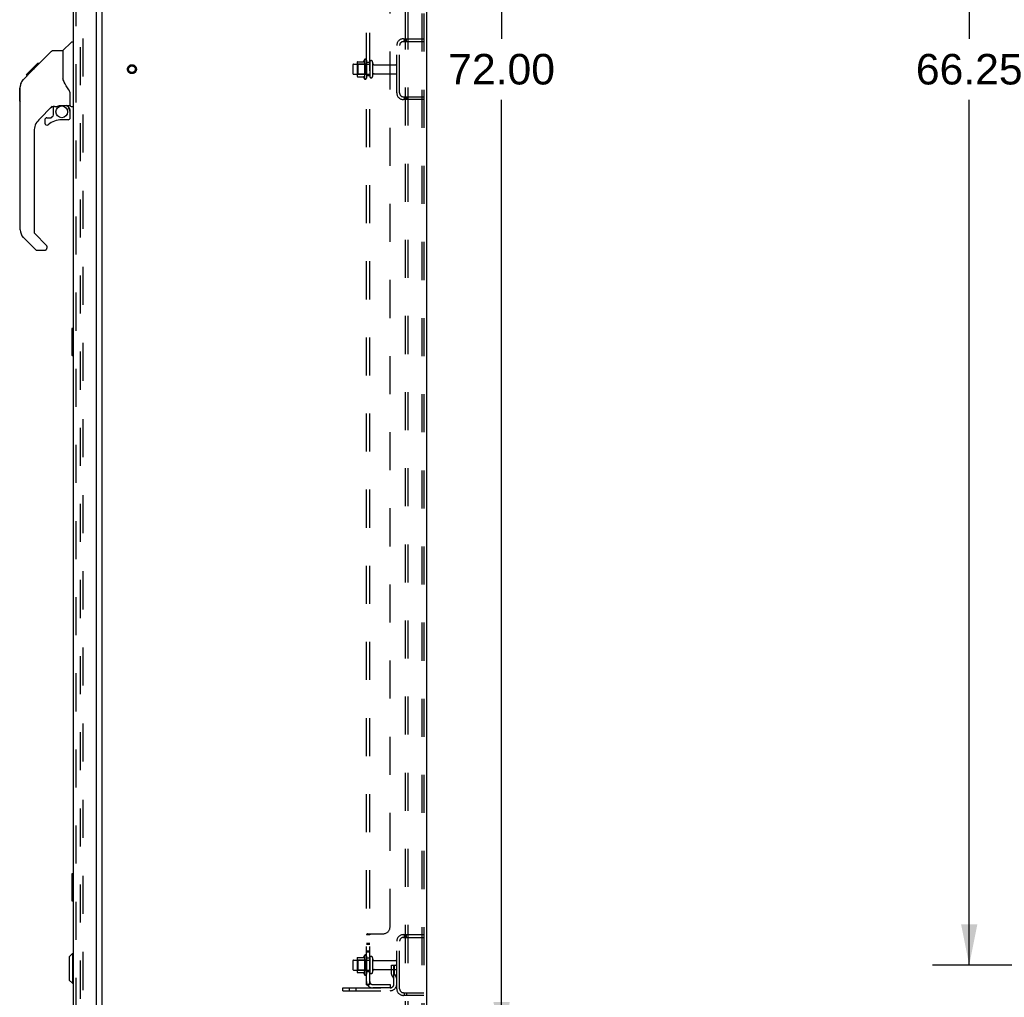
# Model space of a CAD drawing. Header units: inches. Extents: x 0 to 256, y 0 to 166.
# Tile 26 of 30: x 135 to 171, y 55 to 91. Entities that reach past the tile are written whole.
import ezdxf

# ---------------------------------------------------------------- set-up
doc = ezdxf.new("R2010")
doc.units = ezdxf.units.IN
doc.header["$LTSCALE"] = 14.074305
doc.header["$MEASUREMENT"] = 0
doc.linetypes.add('HIDDEN', pattern=[0.2, 0.1, -0.1])
doc.layers.get('0').update_dxf_attribs({"linetype": 'CONTINUOUS'})
for name, color, linetype in [('DEFAULT_2', 8, 'HIDDEN'), ('DIMENSIONS', 7, 'CONTINUOUS'), ('MAIN_OR_RIGHT_DOOR_ASSEMBLY', 7, 'CONTINUOUS'), ('SECONDARY_OR_LEFT_DOOR_ASSEMBLY', 7, 'CONTINUOUS'), ('SUBPANEL', 7, 'CONTINUOUS')]:
    doc.layers.add(name, color=color, linetype=linetype)
doc.styles.get("Standard").update_dxf_attribs({"font": 'arial.ttf'})
doc.dimstyles.new('DIMSTYLE_1', dxfattribs={"dimtxt": 1.128955, "dimasz": 1.505273, "dimexe": 0.09, "dimexo": 0.07, "dimgap": 0.0375, "dimtad": 0, "dimtih": 1, "dimtoh": 1, "dimzin": 4, "dimdsep": 46, "dimtxsty": 'Standard', "dimblk": '_FILLED', "dimblk1": '_FILLED', "dimblk2": '_FILLED', "dimcen": 0.09, "dimazin": 1, "dimtfac": 1, "dimtdec": 3, "dimtofl": 0, "dimtmove": 0, "dimatfit": 3, "dimldrblk": '_FILLED', "dimfxl": 0, "dimtolj": 1, "dimtzin": 4, "dimarcsym": 0})

# ---------------------------------------------------------------- blocks, each defined once
blk = doc.blocks.new('_FILLED')
at = {"color": 0, "linetype": 'ByBlock'}
blk.add_solid([(0, 0), (-1, 0.2), (-1, -0.2)], dxfattribs=at)
blk = doc.blocks.new('*D2')
at = {"layer": 'DIMENSIONS', "color": 2, "linetype": 'Continuous'}
for p, q in [((178.591, 122.703), (168.434, 122.703)), ((169.789, 122.703), (169.789, 90.707)), ((169.789, 56.453), (169.789, 88.449)), ((178.591, 56.453), (168.434, 56.453))]:
    blk.add_line(p, q, dxfattribs=at)
at = {"layer": 'DIMENSIONS', "color": 2, "linetype": 'Continuous', "xscale": 1.5052732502, "yscale": 1.5052732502, "zscale": 1.5052732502}
for p, rotation in [((169.789, 122.703), 90), ((169.789, 56.453), 270)]:
    blk.add_blockref('_FILLED', p, dxfattribs=dict(at, rotation=rotation))
at = {"layer": 'DIMENSIONS', "color": 2, "linetype": 'Continuous', "insert": (169.789, 90.143), "char_height": 1.129, "width": 3.94505, "attachment_point": 2, "line_spacing_factor": 0.9}
blk.add_mtext('66.25', dxfattribs=at)
blk = doc.blocks.new('*D7')
at = {"layer": 'DIMENSIONS', "color": 2, "linetype": 'Continuous'}
for p, q in [((150.667, 125.578), (153.855, 125.578)), ((152.5, 125.578), (152.5, 90.707)), ((152.5, 53.578), (152.5, 88.449)), ((150.667, 53.578), (153.855, 53.578))]:
    blk.add_line(p, q, dxfattribs=at)
at = {"layer": 'DIMENSIONS', "color": 2, "linetype": 'Continuous', "xscale": 1.5052732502, "yscale": 1.5052732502, "zscale": 1.5052732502}
for p, rotation in [((152.5, 125.578), 90), ((152.5, 53.578), 270)]:
    blk.add_blockref('_FILLED', p, dxfattribs=dict(at, rotation=rotation))
at = {"layer": 'DIMENSIONS', "color": 2, "linetype": 'Continuous', "insert": (152.5, 90.143), "char_height": 1.129, "width": 3.94505, "attachment_point": 2, "line_spacing_factor": 0.9}
blk.add_mtext('72.00', dxfattribs=at)

msp = doc.modelspace()

# ---------------------------------------------------------------- linework, layer by layer
at = {"color": 3, "linetype": 'Continuous'}
for p, q in [((137.728, 53.682), (137.728, 125.474)), ((149.728, 125.474), (149.728, 53.682))]:
    msp.add_line(p, q, dxfattribs=at)
at = {"layer": 'DEFAULT_2', "color": 8, "linetype": 'HIDDEN'}
for p, q in [((148.946, 53.713), (148.946, 125.443)), ((149.05, 53.713), (149.05, 125.443)), ((149.551, 125.413), (149.551, 53.743)), ((149.624, 125.413), (149.624, 53.743)), ((136.916, 124.174), (136.916, 55.053)), ((137.02, 124.495), (137.02, 54.662)), ((148.871, 90.703), (149.624, 90.703)), ((148.904, 90.599), (148.904, 90.703)), ((148.988, 90.599), (148.988, 90.703)), ((148.624, 88.7), (148.624, 90.457)), ((148.728, 88.7), (148.728, 90.457)), ((148.871, 90.599), (149.624, 90.599)), ((147.429, 89.934), (147.429, 89.223)), ((146.999, 89.731), (146.999, 89.425)), ((147.029, 89.761), (147.624, 89.761)), ((147.163, 89.834), (147.163, 89.323)), ((147.183, 89.762), (147.163, 89.782)), ((147.174, 89.856), (147.401, 89.856)), ((147.183, 89.762), (147.183, 89.395)), ((147.479, 89.762), (147.183, 89.762)), ((147.479, 89.762), (147.499, 89.782)), ((147.479, 89.762), (147.479, 89.395)), ((147.499, 89.913), (147.499, 89.244)), ((147.624, 89.843), (147.624, 89.314)), ((147.73, 89.843), (147.73, 89.314)), ((147.793, 89.744), (148.594, 89.744)), ((147.029, 89.395), (147.624, 89.395)), ((147.183, 89.395), (147.163, 89.375)), ((147.174, 89.301), (147.401, 89.301)), ((147.479, 89.395), (147.183, 89.395)), ((147.479, 89.395), (147.499, 89.375)), ((147.793, 89.412), (148.594, 89.412)), ((148.871, 88.557), (149.624, 88.557)), ((148.904, 88.453), (148.904, 88.557)), ((148.988, 88.557), (148.988, 88.453)), ((149.624, 88.453), (148.871, 88.453)), ((148.871, 57.578), (149.624, 57.578)), ((148.904, 57.474), (148.904, 57.578)), ((148.988, 57.474), (148.988, 57.578)), ((148.624, 55.575), (148.624, 57.332)), ((148.728, 55.575), (148.728, 57.332)), ((148.871, 57.474), (149.624, 57.474)), ((147.429, 56.809), (147.429, 56.098)), ((146.999, 56.606), (146.999, 56.3)), ((147.029, 56.636), (147.624, 56.636)), ((147.163, 56.709), (147.163, 56.198)), ((147.183, 56.637), (147.163, 56.657)), ((147.174, 56.731), (147.401, 56.731)), ((147.479, 56.637), (147.183, 56.637)), ((147.183, 56.637), (147.183, 56.27)), ((147.479, 56.637), (147.499, 56.657)), ((147.479, 56.637), (147.479, 56.27)), ((147.499, 56.788), (147.499, 56.119)), ((147.624, 56.718), (147.624, 56.189)), ((147.73, 56.718), (147.73, 56.189)), ((147.793, 56.619), (148.594, 56.619)), ((148.43, 56.453), (148.52, 56.453)), ((148.43, 56.113), (148.43, 56.453)), ((148.52, 56.453), (148.624, 56.453)), ((148.52, 55.752), (148.52, 56.453)), ((148.534, 56.113), (148.534, 56.453)), ((148.624, 56.453), (148.585, 56.453)), ((147.029, 56.27), (147.624, 56.27)), ((147.183, 56.27), (147.163, 56.25)), ((147.174, 56.176), (147.401, 56.176)), ((147.479, 56.27), (147.183, 56.27)), ((147.479, 56.27), (147.499, 56.25)), ((147.793, 56.287), (148.594, 56.287)), ((148.534, 56.278), (148.43, 56.278)), ((148.536, 56.107), (148.585, 56.039)), ((148.452, 56.046), (148.501, 55.978)), ((146.624, 55.61), (148.378, 55.61)), ((146.624, 55.506), (146.624, 55.61)), ((146.624, 55.506), (148.378, 55.506)), ((146.871, 55.506), (146.871, 55.61)), ((147.127, 55.506), (147.127, 55.61)), ((148.871, 55.432), (149.624, 55.432)), ((148.904, 55.328), (148.904, 55.432)), ((148.988, 55.432), (148.988, 55.328)), ((149.624, 55.328), (148.871, 55.328))]:
    msp.add_line(p, q, dxfattribs=at)
for radius in [0.164, 0.124]:
    msp.add_circle((138.832, 89.578), radius, dxfattribs=at)
for centre, radius, start, end in [((148.871, 90.457), 0.246, 90, 180), ((148.871, 90.457), 0.142, 90, 180), ((148.029, 89.578), 0.698, 149.3369, 156.0321), ((147.461, 89.913), 0.0384, 0, 145.5503), ((147.029, 89.731), 0.03, 90, 180), ((147.304, 89.834), 0.141, 174.7919, 180), ((147.174, 89.846), 0.01, 90, 174.8062), ((147.383, 89.866), 0.01, 270, 336.0321), ((147.677, 89.843), 0.053, 0, 180), ((147.793, 89.807), 0.0625, 180, 270), ((148.594, 89.714), 0.03, 0, 90), ((147.029, 89.425), 0.03, 180, 270), ((147.304, 89.323), 0.141, 180, 185.2081), ((147.174, 89.311), 0.01, 185.1938, 270), ((147.383, 89.291), 0.01, 23.9679, 90), ((148.029, 89.578), 0.698, 203.9679, 210.6631), ((147.461, 89.244), 0.0384, 214.4497, 360), ((147.677, 89.314), 0.053, 180, 360), ((147.793, 89.35), 0.0625, 90, 180), ((148.594, 89.442), 0.03, 270, 360), ((148.871, 88.7), 0.246, 180, 270), ((148.871, 88.7), 0.142, 180, 270), ((148.871, 57.332), 0.246, 90, 180), ((148.871, 57.332), 0.142, 90, 180), ((148.029, 56.453), 0.698, 149.3369, 156.0321), ((147.461, 56.788), 0.0384, 0, 145.5503), ((147.029, 56.606), 0.03, 90, 180), ((147.304, 56.709), 0.141, 174.7919, 180), ((147.174, 56.721), 0.01, 90, 174.8062), ((147.383, 56.741), 0.01, 270, 336.0321), ((147.677, 56.718), 0.053, 0, 180), ((147.793, 56.682), 0.0625, 180, 270), ((148.594, 56.589), 0.03, 0, 90), ((147.029, 56.3), 0.03, 180, 270), ((147.304, 56.198), 0.141, 180, 185.2081), ((147.174, 56.186), 0.01, 185.1938, 270), ((147.383, 56.166), 0.01, 23.9679, 90), ((148.029, 56.453), 0.698, 203.9679, 210.6631), ((147.461, 56.119), 0.0384, 214.4497, 360), ((147.677, 56.189), 0.053, 180, 360), ((147.793, 56.225), 0.0625, 90, 180), ((148.544, 56.113), 0.114, 180, 215.7539), ((148.544, 56.113), 0.01, 180, 215.7539), ((148.594, 56.317), 0.03, 270, 360), ((148.378, 55.752), 0.246, 270, 360), ((148.378, 55.752), 0.142, 270, 360), ((148.416, 55.918), 0.104, 0, 35.7539), ((148.416, 55.918), 0.208, 0, 35.7539), ((148.871, 55.575), 0.246, 180, 270), ((148.871, 55.575), 0.142, 180, 270)]:
    msp.add_arc(centre, radius, start, end, dxfattribs=at)
at = {"layer": 'MAIN_OR_RIGHT_DOOR_ASSEMBLY', "color": 3, "linetype": 'Continuous'}
for p, q in [((136.67, 54.575), (136.67, 124.582)), ((137.524, 54.452), (137.524, 124.704))]:
    msp.add_line(p, q, dxfattribs=at)
at = {"layer": 'MAIN_OR_RIGHT_DOOR_ASSEMBLY', "color": 8, "linetype": 'HIDDEN'}
msp.add_line((136.774, 54.575), (136.774, 124.582), dxfattribs=at)
at = {"layer": 'MAIN_OR_RIGHT_DOOR_ASSEMBLY', "color": 7, "linetype": 'Continuous'}
for p, q in [((136.282, 90.273), (136.58, 90.571)), ((136.67, 90.582), (136.608, 90.582)), ((135.243, 89.628), (135.86, 90.244)), ((135.915, 90.267), (136.277, 90.267)), ((136.277, 90.267), (136.277, 89.163)), ((134.923, 89.374), (135.336, 89.788)), ((135.095, 89.479), (135.228, 89.613)), ((135.243, 89.628), (135.177, 89.628)), ((135.2, 89.584), (135.243, 89.628)), ((135.253, 89.704), (135.32, 89.704)), ((135.403, 89.788), (135.336, 89.788)), ((135.337, 89.788), (135.338, 89.79)), ((135.337, 89.788), (135.404, 89.788)), ((135.338, 89.79), (135.405, 89.79)), ((134.817, 89.201), (135.095, 89.479)), ((134.923, 89.374), (134.99, 89.374)), ((134.926, 89.377), (134.993, 89.377)), ((134.927, 89.378), (134.994, 89.378)), ((135.075, 89.459), (135.008, 89.459)), ((135.095, 89.546), (135.161, 89.546)), ((135.109, 89.493), (135.095, 89.479)), ((135.156, 89.54), (135.109, 89.493)), ((136.297, 89.17), (136.277, 89.225)), ((134.702, 83.639), (134.702, 88.923)), ((136.552, 88.24), (136.552, 88.647)), ((135.888, 88.206), (135.386, 87.704)), ((135.922, 88.195), (135.922, 87.869)), ((135.964, 88.2), (136.052, 88.2)), ((136.23, 88.242), (136.237, 88.242)), ((136.237, 88.242), (136.532, 88.242)), ((136.494, 88.162), (136.415, 88.242)), ((136.487, 88.155), (136.48, 88.148)), ((136.591, 88.2), (136.67, 88.2)), ((135.686, 87.785), (135.839, 87.785)), ((135.847, 87.789), (135.919, 87.86)), ((136.532, 88.023), (136.552, 88.023)), ((136.552, 87.785), (136.552, 88.023)), ((135.607, 87.706), (135.607, 87.587)), ((136.473, 87.706), (136.237, 87.706)), ((135.214, 87.287), (135.214, 83.554)), ((135.237, 83.498), (135.672, 83.062)), ((135.269, 82.909), (134.817, 83.361)), ((135.686, 83.029), (135.686, 82.964)), ((135.325, 82.885), (135.607, 82.885)), ((136.61, 79.98), (136.61, 79.01)), ((136.67, 79.995), (136.625, 79.995)), ((136.657, 79.895), (136.657, 79.095)), ((136.625, 78.995), (136.67, 78.995)), ((136.61, 59.813), (136.61, 58.843)), ((136.67, 59.828), (136.625, 59.828)), ((136.657, 59.728), (136.657, 58.928)), ((136.625, 58.828), (136.67, 58.828)), ((136.513, 56.762), (136.631, 56.88)), ((136.631, 56.88), (136.67, 56.88)), ((136.631, 56.88), (136.631, 55.778)), ((136.513, 56.762), (136.513, 55.896)), ((136.513, 55.896), (136.631, 55.778)), ((136.631, 55.778), (136.67, 55.778))]:
    msp.add_line(p, q, dxfattribs=at)
for points in [[(135.86, 90.244), (135.867, 90.251), (135.876, 90.257), (135.885, 90.261), (135.895, 90.265), (135.905, 90.267), (135.915, 90.267)], [(135.2, 89.584), (135.178, 89.562), (135.156, 89.54)], [(134.817, 89.201), (134.798, 89.18), (134.772, 89.147), (134.75, 89.112), (134.732, 89.074), (134.718, 89.035), (134.708, 88.994), (134.703, 88.953), (134.702, 88.923)], [(136.499, 88.817), (136.45, 88.888), (136.401, 88.964), (136.361, 89.035), (136.326, 89.103), (136.297, 89.17)], [(136.552, 88.647), (136.551, 88.67), (136.546, 88.705), (136.538, 88.739), (136.525, 88.771), (136.51, 88.8), (136.499, 88.817)], [(136.052, 88.2), (136.061, 88.201), (136.069, 88.203), (136.079, 88.206), (136.091, 88.21), (136.104, 88.215), (136.119, 88.22), (136.135, 88.226), (136.153, 88.231), (136.172, 88.235), (136.191, 88.238), (136.211, 88.241), (136.23, 88.242)], [(136.532, 88.023), (136.532, 88.037), (136.53, 88.051), (136.527, 88.064), (136.523, 88.078), (136.519, 88.091), (136.513, 88.103), (136.506, 88.115), (136.498, 88.127), (136.49, 88.138), (136.48, 88.148)], [(136.494, 88.162), (136.494, 88.162), (136.494, 88.161), (136.493, 88.161), (136.492, 88.16), (136.49, 88.158), (136.487, 88.155)], [(136.655, 79.931), (136.656, 79.926), (136.656, 79.92), (136.656, 79.914), (136.657, 79.908), (136.657, 79.901), (136.657, 79.895)], [(136.657, 79.095), (136.657, 79.089), (136.657, 79.083), (136.656, 79.076), (136.656, 79.07), (136.656, 79.065), (136.655, 79.059)], [(136.655, 59.765), (136.656, 59.759), (136.656, 59.753), (136.656, 59.747), (136.657, 59.741), (136.657, 59.735), (136.657, 59.728)], [(136.657, 58.928), (136.657, 58.922), (136.657, 58.916), (136.656, 58.91), (136.656, 58.904), (136.656, 58.898), (136.655, 58.892)]]:
    msp.add_lwpolyline(points, dxfattribs=at)
msp.add_circle((136.237, 88.002), 0.217, dxfattribs=at)
for centre, radius, start, end in [((136.608, 90.543), 0.0394, 90, 135), ((136.296, 90.259), 0.0197, 135, 172.5), ((135.964, 88.004), 0.197, 90, 135), ((136.355, 88.023), 0.197, 0, 45), ((136.532, 88.261), 0.0197, 270, 360), ((136.591, 88.24), 0.0394, 180, 270), ((135.686, 87.706), 0.0787, 90, 180), ((135.839, 87.797), 0.0118, 270, 315), ((135.91, 87.869), 0.0118, 315, 360), ((136.473, 87.785), 0.0787, 270, 360), ((135.804, 87.287), 0.591, 135, 180), ((135.686, 87.587), 0.0787, 180, 309.5212), ((136.237, 86.919), 0.787, 90, 129.5212), ((135.095, 83.639), 0.394, 180, 225), ((135.292, 83.554), 0.0787, 180, 225), ((135.639, 83.029), 0.0472, 0, 45), ((135.325, 82.964), 0.0787, 225, 270), ((135.607, 82.964), 0.0787, 270, 360), ((136.625, 79.98), 0.015, 90, 180), ((136.655, 79.98), 0.015, 0, 90), ((136.625, 79.01), 0.015, 180, 270), ((136.655, 79.01), 0.015, 270, 360), ((136.625, 59.813), 0.015, 90, 180), ((136.655, 59.813), 0.015, 0, 90), ((136.625, 58.843), 0.015, 180, 270), ((136.655, 58.843), 0.015, 270, 360)]:
    msp.add_arc(centre, radius, start, end, dxfattribs=at)
at = {"layer": 'SECONDARY_OR_LEFT_DOOR_ASSEMBLY', "color": 8, "linetype": 'HIDDEN'}
msp.add_line((136.774, 54.575), (136.774, 124.582), dxfattribs=at)
at = {"layer": 'SECONDARY_OR_LEFT_DOOR_ASSEMBLY', "color": 7, "linetype": 'Continuous'}
for p, q in [((134.682, 88.872), (134.702, 88.892)), ((134.682, 88.396), (134.682, 88.872)), ((134.682, 88.396), (134.702, 88.376))]:
    msp.add_line(p, q, dxfattribs=at)
for centre, radius, start, end in [((136.355, 88.023), 0.197, 4.4998, 45), ((136.532, 88.261), 0.0197, 270, 360), ((135.686, 87.706), 0.0787, 90, 180), ((136.473, 87.785), 0.0787, 270, 360), ((135.686, 87.587), 0.0787, 180, 309.5212), ((135.095, 83.639), 0.394, 180, 225), ((135.325, 82.964), 0.0787, 225, 270), ((135.607, 82.964), 0.0787, 270, 347.7884)]:
    msp.add_arc(centre, radius, start, end, dxfattribs=at)
at = {"layer": 'SUBPANEL', "color": 8, "linetype": 'HIDDEN'}
for p, q in [((147.499, 55.735), (147.499, 123.422)), ((147.624, 55.735), (147.624, 123.422)), ((148.374, 57.86), (148.374, 121.297)), ((147.624, 89.828), (147.499, 89.828)), ((147.624, 89.328), (147.499, 89.328)), ((147.499, 57.576), (147.499, 57.574)), ((147.624, 57.574), (147.499, 57.574)), ((147.553, 57.61), (148.124, 57.61)), ((147.624, 57.249), (147.499, 57.249)), ((147.624, 57.213), (147.499, 57.213)), ((147.624, 56.968), (147.499, 56.968)), ((147.624, 56.932), (147.499, 56.932)), ((147.624, 56.703), (147.499, 56.703)), ((147.624, 56.203), (147.499, 56.203)), ((147.624, 55.735), (147.499, 55.735)), ((147.553, 55.696), (147.65, 55.776)), ((147.567, 55.735), (147.568, 55.735)), ((147.736, 55.735), (148.374, 55.735)), ((148.374, 55.735), (148.374, 55.61)), ((148.374, 55.61), (147.736, 55.61))]:
    msp.add_line(p, q, dxfattribs=at)
for points in [[(147.518, 57.593), (147.515, 57.591), (147.512, 57.589), (147.509, 57.587), (147.506, 57.585), (147.504, 57.583), (147.502, 57.581), (147.501, 57.579), (147.5, 57.578), (147.499, 57.576), (147.499, 57.574)], [(147.509, 57.587), (147.506, 57.585), (147.504, 57.583), (147.502, 57.581)], [(147.534, 57.599), (147.526, 57.596), (147.522, 57.594), (147.518, 57.593)], [(147.553, 57.61), (147.551, 57.608), (147.548, 57.606), (147.545, 57.604), (147.542, 57.603), (147.538, 57.601), (147.534, 57.599)], [(147.551, 57.608), (147.548, 57.606), (147.545, 57.604)], [(147.639, 57.59), (147.635, 57.587), (147.633, 57.586), (147.631, 57.585), (147.629, 57.583), (147.628, 57.582), (147.626, 57.58), (147.625, 57.579), (147.625, 57.577), (147.624, 57.576), (147.624, 57.574)], [(147.625, 57.579), (147.625, 57.577), (147.624, 57.576), (147.624, 57.574)], [(147.631, 57.585), (147.629, 57.583), (147.628, 57.582)], [(147.65, 57.61), (147.65, 57.608), (147.65, 57.606), (147.65, 57.604), (147.65, 57.603), (147.649, 57.601), (147.649, 57.6), (147.648, 57.598), (147.647, 57.597), (147.645, 57.595), (147.644, 57.594), (147.642, 57.593), (147.641, 57.591), (147.639, 57.59)], [(147.648, 57.598), (147.647, 57.597), (147.645, 57.595), (147.644, 57.594), (147.642, 57.593)], [(147.65, 57.61), (147.65, 57.608), (147.65, 57.606), (147.65, 57.604), (147.65, 57.603), (147.649, 57.601)], [(147.522, 55.714), (147.518, 55.716), (147.515, 55.718), (147.512, 55.719), (147.509, 55.721), (147.506, 55.723), (147.504, 55.725), (147.502, 55.727), (147.501, 55.729), (147.5, 55.731), (147.499, 55.733), (147.499, 55.735)], [(147.553, 55.696), (147.551, 55.699), (147.548, 55.701), (147.545, 55.703), (147.542, 55.705), (147.538, 55.707), (147.534, 55.709), (147.53, 55.711), (147.522, 55.714)], [(147.565, 55.735), (147.565, 55.735), (147.564, 55.735), (147.564, 55.735), (147.565, 55.735), (147.565, 55.735), (147.565, 55.735), (147.566, 55.735), (147.566, 55.735), (147.567, 55.735), (147.567, 55.735)], [(147.628, 55.758), (147.628, 55.758), (147.628, 55.758), (147.628, 55.757), (147.627, 55.757), (147.627, 55.757), (147.627, 55.757), (147.626, 55.756), (147.625, 55.756), (147.625, 55.756), (147.624, 55.755), (147.624, 55.755), (147.623, 55.755), (147.622, 55.754), (147.622, 55.754), (147.621, 55.753), (147.62, 55.753), (147.62, 55.753), (147.619, 55.752), (147.618, 55.752), (147.617, 55.752), (147.617, 55.751), (147.616, 55.751), (147.615, 55.751), (147.614, 55.75), (147.614, 55.75), (147.613, 55.749), (147.612, 55.749), (147.611, 55.749), (147.61, 55.748), (147.609, 55.748), (147.608, 55.747), (147.608, 55.747), (147.607, 55.747), (147.606, 55.746), (147.605, 55.746), (147.604, 55.746), (147.603, 55.745), (147.602, 55.745), (147.601, 55.744), (147.6, 55.744), (147.599, 55.744), (147.598, 55.743), (147.597, 55.743), (147.595, 55.742), (147.594, 55.742), (147.593, 55.742), (147.592, 55.741), (147.591, 55.741), (147.59, 55.741), (147.589, 55.74), (147.587, 55.74), (147.586, 55.739), (147.585, 55.739), (147.584, 55.739), (147.583, 55.738), (147.582, 55.738), (147.581, 55.738), (147.58, 55.738), (147.579, 55.737), (147.578, 55.737), (147.577, 55.737), (147.576, 55.737), (147.575, 55.736), (147.574, 55.736), (147.573, 55.736), (147.572, 55.736), (147.571, 55.736), (147.57, 55.735), (147.569, 55.735), (147.568, 55.735), (147.567, 55.735), (147.567, 55.735), (147.566, 55.735), (147.565, 55.735), (147.565, 55.735), (147.565, 55.735)], [(147.642, 55.762), (147.639, 55.758), (147.637, 55.756), (147.635, 55.754), (147.633, 55.752), (147.631, 55.749), (147.629, 55.747), (147.628, 55.745), (147.626, 55.742), (147.625, 55.74), (147.625, 55.738), (147.624, 55.736), (147.624, 55.735)], [(147.624, 55.755), (147.625, 55.755), (147.625, 55.755), (147.626, 55.756), (147.626, 55.756), (147.627, 55.757), (147.627, 55.757), (147.627, 55.757), (147.628, 55.757), (147.628, 55.758), (147.628, 55.758), (147.628, 55.758)], [(147.65, 55.776), (147.65, 55.775), (147.65, 55.774), (147.65, 55.773), (147.65, 55.772), (147.649, 55.771), (147.649, 55.77), (147.648, 55.769), (147.647, 55.767), (147.645, 55.766), (147.644, 55.764), (147.642, 55.762)]]:
    msp.add_lwpolyline(points, dxfattribs=at)
for centre, radius, start, end in [((148.124, 57.86), 0.25, 270, 360), ((147.736, 55.847), 0.237, 180, 270), ((147.736, 55.847), 0.112, 180, 270)]:
    msp.add_arc(centre, radius, start, end, dxfattribs=at)

# ---------------------------------------------------------------- dimensions: what is measured, and where the dimension line sits
at = {"layer": 'DIMENSIONS', "color": 2, "linetype": 'Continuous'}
for base, p1, p2, picture, middle in [((152.5, 53.578), (150.597, 125.578), (150.597, 53.578), '*D7', (152.5, 89.572)), ((169.789, 56.453), (178.661, 122.703), (178.661, 56.453), '*D2', (169.785, 89.572))]:
    dim = msp.add_linear_dim(base=base, p1=p1, p2=p2, angle=270, dimstyle='DIMSTYLE_1', dxfattribs=at)
    dim.commit()
    dim.dimension.update_dxf_attribs({"geometry": picture, "text_midpoint": middle, "dimtype": 160})

doc.saveas('drawing.dxf')
